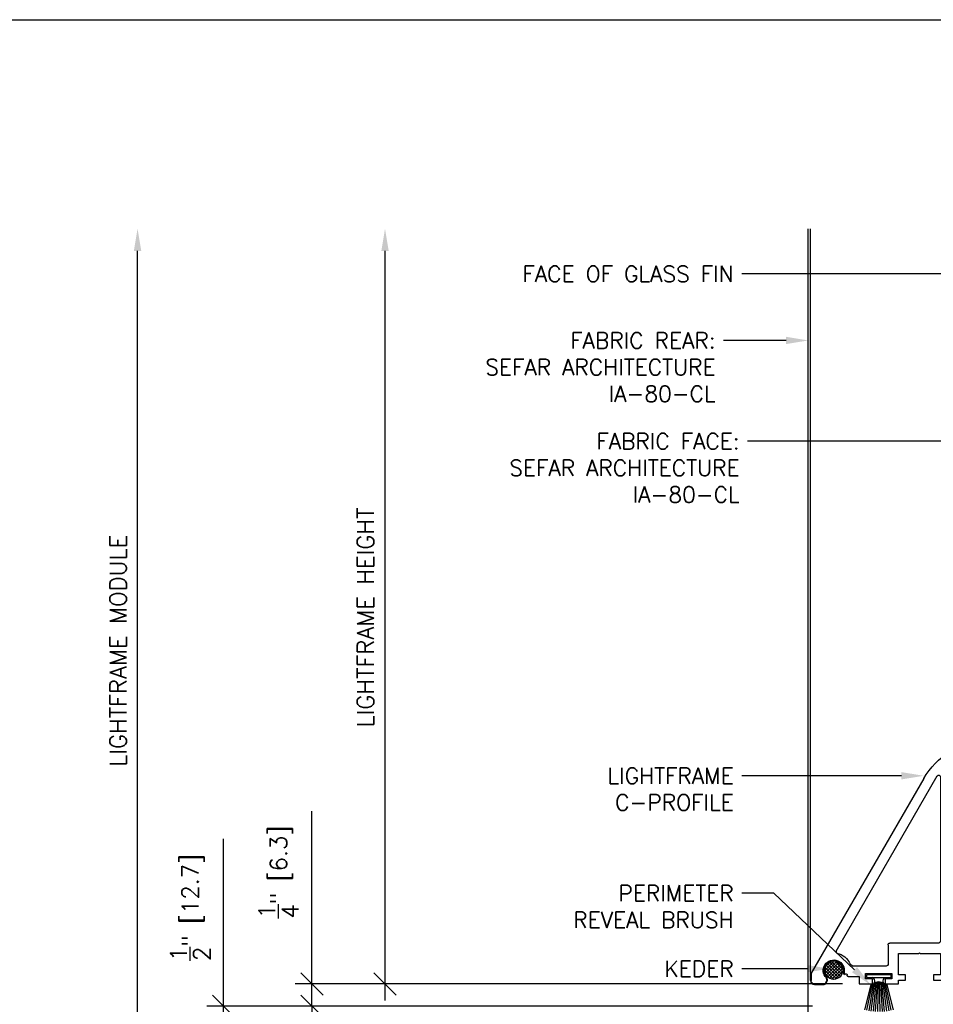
# Model space of a CAD drawing. Header units: inches. Extents: x 0 to 70.2, y -46 to 53.5.
# Tile 25 of 33: x 29.2 to 39.5, y 34.9 to 46. Entities that reach past the tile are written whole.
import ezdxf
from ezdxf import colors
from ezdxf.entities.mleader import LeaderData, LeaderLine
from ezdxf.math import Vec2, Vec3

# ---------------------------------------------------------------- set-up
doc = ezdxf.new("R2010")
doc.units = ezdxf.units.IN
doc.header["$MEASUREMENT"] = 0
for name, color, linetype in [('1-DIM', 4, 'Continuous'), ('1-MOUNT', 155, 'Continuous'), ('1-PANEL EDGE', 2, 'Continuous'), ('1-TEXT', 2, 'Continuous')]:
    doc.layers.add(name, color=color, linetype=linetype)
doc.layers.add('1-VIEWPORT', color=3, linetype='Continuous', plot=False)
doc.styles.add('TEXT', font='romans.shx')
doc.dimstyles.new('DIM 6-12', dxfattribs={"dimscale": 2, "dimtxt": 0.09375, "dimasz": 0.125, "dimexe": 0.09375, "dimexo": 0.09375, "dimgap": 0.0625, "dimtad": 1, "dimdec": 5, "dimzin": 3, "dimdsep": 46, "dimlunit": 5, "dimtxsty": 'TEXT', "dimblk": 'OBLIQUE', "dimcen": 0.09375, "dimdle": 0.09375, "dimclrd": 256, "dimclre": 4, "dimclrt": 2, "dimadec": 0, "dimazin": 0, "dimtfac": 1, "dimtdec": 5, "dimtmove": 0, "dimatfit": 3, "dimfxl": 0, "dimtolj": 1, "dimtzin": 0, "dimlwd": -1, "dimlwe": -1, "dimarcsym": 0})
pattern_1 = [(315, (-1543.357011, -2921.342387), (0.01767766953, 0.01767766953), []), (45, (-1543.357011, -2921.342387), (-0.01767766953, 0.01767766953), [])]

# ---------------------------------------------------------------- blocks, each defined once
blk = doc.blocks.new('Rahmenprofil')
at = {"layer": '1-MOUNT'}
for p, q in [((-0.1, 60), (1.77, 60)), ((2.02, 59.93), (57.66, 27.81)), ((-1.1, 56.57), (-1.1, 59)), ((-0.08, 55.5), (-0.45, 55.63)), ((0.52, 55.56), (0.07, 55.48)), ((7.68, 52.6), (8.32, 52.83)), ((8.32, 52.83), (58.37, 23.93)), ((1, 46.29), (1, 49.35)), ((1.94, 50.53), (2.13, 50.56)), ((4, 48.14), (4.58, 48.85)), ((4, 38.5), (4, 48.14)), ((-1.1, 42.45), (-1.1, 46.29)), ((-1.1, 46.29), (1, 46.29)), ((0.4, 42.45), (-1.1, 42.45)), ((1.9, 44.4), (0.4, 44.4)), ((0.4, 44.4), (0.4, 42.45)), ((1.9, 36.9), (1.9, 44.4)), ((-1.1, 35), (-1.1, 38.85)), ((-1.1, 38.85), (0.4, 38.85)), ((0.4, 38.85), (0.4, 36.9)), ((0.4, 36.9), (1.9, 36.9)), ((10.1, 38), (4.5, 38)), ((10.6, 23.5), (10.6, 37.5)), ((0, 35), (-1.1, 35)), ((0, 33), (0, 35)), ((7.6, 35), (1.5, 35)), ((1.5, 35), (1.5, 33)), ((7.6, 29.3), (7.6, 35)), ((1.5, 33), (0, 33)), ((7.8, 29), (7.6, 29.3)), ((7.6, 28.7), (7.8, 29)), ((7.6, 23), (7.6, 28.7)), ((0, 20), (0, 25)), ((0, 25), (1.5, 25)), ((1.5, 25), (1.5, 23)), ((1.5, 23), (7.6, 23)), ((58.12, 23), (11.1, 23)), ((25, 20), (0, 20)), ((25, 10.3), (25, 20)), ((27.5, 20), (49.9, 20)), ((51.9, 17), (51.9, 20)), ((51.9, 20), (58, 20)), ((58, 20), (58, 17)), ((60, 20), (60.33, 20)), ((27, 0.5), (27, 19.5)), ((50.4, 19.5), (50.4, 17)), ((59.5, 17), (59.5, 19.5)), ((25.2, 10), (25, 10.3)), ((25, 9.7), (25.2, 10)), ((25, 0), (25, 9.7)), ((50.4, 3), (50.4, 0.5)), ((51.9, 0), (51.9, 3)), ((58, 3), (58, 0)), ((59.5, 0.5), (59.5, 3)), ((0, -5), (0, 0)), ((0, 0), (25, 0)), ((49.9, 0), (27.5, 0)), ((58, 0), (51.9, 0)), ((60.33, 0), (60, 0)), ((1.5, -5), (0, -5)), ((7.6, -3), (1.5, -3)), ((1.5, -3), (1.5, -5)), ((7.6, -8.7), (7.6, -3)), ((8.32, -32.83), (58.37, -3.93)), ((10.6, -3.5), (10.6, -17.5)), ((58.12, -3), (11.1, -3)), ((57.66, -7.81), (2.02, -39.93)), ((7.8, -9), (7.6, -8.7)), ((7.6, -9.3), (7.8, -9)), ((7.6, -15), (7.6, -9.3)), ((0, -15), (0, -13)), ((0, -13), (1.5, -13)), ((1.5, -13), (1.5, -15)), ((-1.1, -18.85), (-1.1, -15)), ((-1.1, -15), (0, -15)), ((1.5, -15), (7.6, -15)), ((0.4, -18.85), (-1.1, -18.85)), ((1.9, -16.9), (0.4, -16.9)), ((0.4, -16.9), (0.4, -18.85)), ((1.9, -24.4), (1.9, -16.9)), ((4, -18.5), (4, -28.14)), ((10.1, -18), (4.5, -18)), ((-1.1, -26.29), (-1.1, -22.45)), ((-1.1, -22.45), (0.4, -22.45)), ((0.4, -22.45), (0.4, -24.4)), ((0.4, -24.4), (1.9, -24.4)), ((1, -26.29), (-1.1, -26.29)), ((1, -29.35), (1, -26.29)), ((4, -28.14), (4.58, -28.85)), ((2.13, -30.56), (1.94, -30.53)), ((7.68, -32.6), (8.32, -32.83)), ((-1.1, -39), (-1.1, -36.57)), ((-0.45, -35.63), (-0.08, -35.5)), ((0.07, -35.48), (0.52, -35.56)), ((1.77, -40), (-0.1, -40))]:
    blk.add_line(p, q, dxfattribs=at)
for centre, radius, start, end in [((-0.1, 59), 1, 90, 180), ((1.77, 59.5), 0.5, 60, 90), ((-0.1, 56.57), 1, 180, 249.6578), ((2.76, 53.51), 3, 259.2937, 135.3169), ((0.02, 55.78), 0.3, 249.6578, 279.6578), ((0.49, 55.76), 0.2, 279.6578, 315.3169), ((2.76, 53.51), 5, 291.3304, 349.5634), ((1.3, 49.35), 0.3, 72.1882, 180), ((1.48, 49.92), 0.3, 252.1882, 31.625), ((1.99, 50.23), 0.3, 99.6578, 211.625), ((2.17, 50.36), 0.2, 79.2937, 99.6578), ((4.5, 38.5), 0.5, 180, 270), ((10.1, 37.5), 0.5, 0, 90), ((47.37, 10), 20.56, 300, 60), ((11.1, 23.5), 0.5, 180, 270), ((58.12, 23.5), 0.5, 270, 60), ((27.5, 19.5), 0.5, 90, 180), ((49.9, 19.5), 0.5, 0, 90), ((60, 19.5), 0.5, 90, 180), ((60.33, 19.5), 0.5, 36.2539, 90), ((47.37, 10), 16.56, 323.7461, 36.2539), ((51.15, 17), 0.75, 180, 0), ((58.75, 17), 0.75, 180, 0), ((51.15, 3), 0.75, 0, 180), ((58.75, 3), 0.75, 0, 180), ((27.5, 0.5), 0.5, 180, 270), ((49.9, 0.5), 0.5, 270, 0), ((60, 0.5), 0.5, 180, 270), ((60.33, 0.5), 0.5, 270, 323.7461), ((11.1, -3.5), 0.5, 90, 180), ((58.12, -3.5), 0.5, 300, 90), ((4.5, -18.5), 0.5, 90, 180), ((10.1, -17.5), 0.5, 270, 0), ((2.76, -33.51), 3, 224.6831, 100.7063), ((1.3, -29.35), 0.3, 180, 287.8118), ((1.48, -29.92), 0.3, 328.375, 107.8118), ((1.99, -30.23), 0.3, 148.375, 260.3422), ((2.17, -30.36), 0.2, 260.3422, 280.7063), ((2.76, -33.51), 5, 10.4366, 68.6696), ((-0.1, -36.57), 1, 110.3422, 180), ((0.02, -35.78), 0.3, 80.3422, 110.3422), ((0.49, -35.76), 0.2, 44.6831, 80.3422), ((-0.1, -39), 1, 180, 270), ((1.77, -39.5), 0.5, 270, 300)]:
    blk.add_arc(centre, radius, start, end, dxfattribs=at)
blk = doc.blocks.new('Bürstendichtung')
at = {"layer": '1-MOUNT'}
for p, q in [((7386.99, -19154.02), (7394.99, -19152.95)), ((7387.29, -19153.63), (7394.9, -19152.32)), ((7387.49, -19153.23), (7394.78, -19151.69)), ((7387.53, -19152.85), (7394.63, -19151.07)), ((7386.68, -19155.02), (7395.14, -19154.87)), ((7386.68, -19155.34), (7395.14, -19155.51)), ((7386.72, -19154.7), (7395.11, -19154.23)), ((7386.73, -19155.66), (7395.11, -19156.15)), ((7386.73, -19155.66), (7395.11, -19156.15)), ((7386.82, -19154.37), (7395.07, -19153.59)), ((7386.83, -19155.99), (7395.06, -19156.79)), ((7387.01, -19156.34), (7394.99, -19157.42)), ((7387.31, -19156.73), (7394.89, -19158.05)), ((7387.5, -19157.13), (7394.77, -19158.68)), ((7387.53, -19157.48), (7394.63, -19159.27))]:
    blk.add_line(p, q, dxfattribs=at)
blk.add_lwpolyline([(7384.63, -19158.67), (7385.43, -19158.67), (7385.43, -19151.67), (7384.63, -19151.67), (7384.63, -19158.67)], dxfattribs=at)
for centre, radius, start, end in [((7386.43, -19152.95), 1.1, 203.9163, 4.8512), ((7386.43, -19157.39), 1.1, 355.1488, 156.0837), ((7388.9, -19155.17), 2.22, 136.126, 223.874)]:
    blk.add_arc(centre, radius, start, end, dxfattribs=at)
blk = doc.blocks.new('_Oblique')
at = {"color": 0, "linetype": 'ByBlock', "lineweight": -2}
blk.add_line((-0.5, -0.5), (0.5, 0.5), dxfattribs=at)
blk = doc.blocks.new('*D76')
at = {"layer": '1-DIM', "transparency": 16777216}
for p, q in [((32.51, 35.148), (32.51, 37.094)), ((32.51, 34.898), (32.51, 35.148)), ((32.51, 34.898), (32.51, 34.648))]:
    blk.add_line(p, q, dxfattribs=at)
at = {"layer": '1-DIM', "color": 4, "transparency": 16777216}
for p, q in [((38.478, 35.148), (32.322, 35.148)), ((38.143, 34.898), (32.322, 34.898))]:
    blk.add_line(p, q, dxfattribs=at)
at = {"layer": 'Defpoints', "color": 0, "transparency": 16777216}
for p in [(32.51, 35.148), (38.665, 35.148), (38.33, 34.898)]:
    blk.add_point(p, dxfattribs=at)
at = {"layer": '1-DIM', "transparency": 16777216, "xscale": 0.25, "yscale": 0.25, "zscale": 0.25}
for p, rotation in [((32.51, 35.148), 270), ((32.51, 34.898), 90)]:
    blk.add_blockref('_Oblique', p, dxfattribs=dict(at, rotation=rotation))
at = {"layer": '1-DIM', "color": 2, "transparency": 16777216, "insert": (32.135, 36.407), "char_height": 0.1875, "attachment_point": 5, "rotation": 90, "style": 'TEXT', "bg_fill": 3, "box_fill_scale": 1.25, "bg_fill_color": 256, "bg_fill_true_color": 13158600, "bg_fill_transparency": 0}
blk.add_mtext('\\A1;{\\H1.000000x;\\S1/4;}" [6.3]', dxfattribs=at)
blk = doc.blocks.new('*D77')
at = {"layer": '1-DIM', "transparency": 16777216}
blk.add_line((33.332, 34.96), (33.332, 43.397), dxfattribs=at)
at = {"layer": '1-DIM', "color": 4, "transparency": 16777216}
blk.add_line((38.478, 35.148), (33.145, 35.148), dxfattribs=at)
at = {"layer": '1-DIM', "transparency": 16777216}
blk.add_solid([(33.291, 43.397), (33.374, 43.397), (33.332, 43.647)], dxfattribs=at)
at = {"layer": 'Defpoints', "color": 0, "transparency": 16777216}
for p in [(33.332, 43.647), (33.332, 43.647), (38.665, 35.148)]:
    blk.add_point(p, dxfattribs=at)
at = {"layer": '1-DIM', "transparency": 16777216, "xscale": 0.25, "yscale": 0.25, "zscale": 0.25, "rotation": 270}
blk.add_blockref('_Oblique', (33.332, 35.148), dxfattribs=at)
at = {"layer": '1-DIM', "color": 2, "transparency": 16777216, "insert": (33.113, 39.272), "char_height": 0.1875, "attachment_point": 5, "rotation": 90, "style": 'TEXT', "bg_fill": 3, "box_fill_scale": 1.25, "bg_fill_color": 256, "bg_fill_true_color": 13158600, "bg_fill_transparency": 0}
blk.add_mtext('\\A1;LIGHTFRAME HEIGHT', dxfattribs=at)
blk = doc.blocks.new('*D33')
at = {"layer": '1-DIM', "transparency": 16777216}
blk.add_line((30.548, 34.21), (30.548, 43.397), dxfattribs=at)
at = {"layer": '1-DIM', "color": 4, "transparency": 16777216}
blk.add_line((37.907, 34.398), (30.36, 34.398), dxfattribs=at)
at = {"layer": '1-DIM', "transparency": 16777216}
blk.add_solid([(30.506, 43.397), (30.59, 43.397), (30.548, 43.647)], dxfattribs=at)
at = {"layer": 'Defpoints', "color": 0, "transparency": 16777216}
for p in [(30.548, 43.647), (30.548, 43.647), (38.094, 34.398)]:
    blk.add_point(p, dxfattribs=at)
at = {"layer": '1-DIM', "transparency": 16777216, "xscale": 0.25, "yscale": 0.25, "zscale": 0.25, "rotation": 270}
blk.add_blockref('_Oblique', (30.548, 34.398), dxfattribs=at)
at = {"layer": '1-DIM', "color": 2, "transparency": 16777216, "insert": (30.329, 38.897), "char_height": 0.1875, "attachment_point": 5, "rotation": 90, "style": 'TEXT', "bg_fill": 3, "box_fill_scale": 1.25, "bg_fill_color": 256, "bg_fill_true_color": 13158600, "bg_fill_transparency": 0}
blk.add_mtext('\\A1;LIGHTFRAME MODULE', dxfattribs=at)
blk = doc.blocks.new('*D37')
at = {"layer": '1-DIM', "transparency": 16777216}
for p, q in [((31.515, 34.898), (31.515, 36.782)), ((31.515, 34.21), (31.515, 34.898))]:
    blk.add_line(p, q, dxfattribs=at)
at = {"layer": '1-DIM', "color": 4, "transparency": 16777216}
for p, q in [((38.143, 34.898), (31.328, 34.898)), ((37.907, 34.398), (31.328, 34.398))]:
    blk.add_line(p, q, dxfattribs=at)
at = {"layer": 'Defpoints', "color": 0, "transparency": 16777216}
for p in [(31.515, 34.898), (38.33, 34.898), (38.094, 34.398)]:
    blk.add_point(p, dxfattribs=at)
at = {"layer": '1-DIM', "transparency": 16777216, "xscale": 0.25, "yscale": 0.25, "zscale": 0.25}
for p, rotation in [((31.515, 34.898), 90), ((31.515, 34.398), 270)]:
    blk.add_blockref('_Oblique', p, dxfattribs=dict(at, rotation=rotation))
at = {"layer": '1-DIM', "color": 2, "transparency": 16777216, "insert": (31.14, 36.009), "char_height": 0.1875, "attachment_point": 5, "rotation": 90, "style": 'TEXT', "bg_fill": 3, "box_fill_scale": 1.25, "bg_fill_color": 256, "bg_fill_true_color": 13158600, "bg_fill_transparency": 0}
blk.add_mtext('\\A1;{\\H1.000000x;\\S1/2;}" [12.7]', dxfattribs=at)

msp = doc.modelspace()

# ---------------------------------------------------------------- hatches: boundary and pattern name
at = {"layer": '1-MOUNT'}
h = msp.add_hatch(dxfattribs=at)
h.set_pattern_fill('ANSI37', color=8, scale=0.007874, angle=-90, style=0, pattern_type=2)
h.set_pattern_definition(pattern_1)
h.paths.add_polyline_path([(38.381261, 35.199561), (38.383486, 35.199586), (38.385731, 35.199661), (38.387993, 35.199787), (38.39027, 35.199966), (38.392562, 35.2002), (38.394866, 35.200488), (38.397181, 35.200833), (38.399505, 35.201235), (38.401836, 35.201695), (38.404172, 35.202214), (38.40651, 35.202792), (38.408849, 35.203431), (38.411187, 35.204131), (38.41352, 35.204892), (38.415848, 35.205715), (38.418167, 35.2066), (38.420476, 35.207548), (38.422771, 35.208557), (38.42505, 35.209628), (38.427311, 35.210762), (38.429552, 35.211957), (38.431769, 35.213212), (38.433962, 35.214528), (38.436126, 35.215904), (38.43826, 35.217339), (38.440361, 35.218831), (38.442427, 35.22038), (38.444456, 35.221984), (38.446446, 35.223643), (38.448394, 35.225354), (38.450299, 35.227116), (38.452157, 35.228927), (38.453969, 35.230786), (38.455731, 35.23269), (38.457442, 35.234638), (38.4591, 35.236628), (38.460705, 35.238657), (38.462254, 35.240724), (38.463746, 35.242825), (38.46518, 35.244959), (38.466556, 35.247123), (38.467872, 35.249315), (38.469128, 35.251533), (38.470323, 35.253773), (38.471456, 35.256035), (38.472527, 35.258314), (38.473537, 35.260609), (38.474484, 35.262917), (38.475369, 35.265236), (38.476192, 35.267564), (38.476954, 35.269898), (38.477653, 35.272235), (38.478292, 35.274575), (38.478871, 35.276913), (38.47939, 35.279249), (38.47985, 35.281579), (38.480252, 35.283903), (38.480596, 35.286218), (38.480885, 35.288523), (38.481118, 35.290814), (38.481298, 35.293092), (38.481424, 35.295354), (38.481499, 35.297598), (38.481524, 35.299824), (38.481499, 35.302049), (38.481424, 35.304293), (38.481298, 35.306555), (38.481118, 35.308833), (38.480885, 35.311124), (38.480596, 35.313429), (38.480252, 35.315744), (38.47985, 35.318068), (38.47939, 35.320398), (38.478871, 35.322734), (38.478292, 35.325072), (38.477653, 35.327412), (38.476954, 35.329749), (38.476192, 35.332083), (38.475369, 35.334411), (38.474484, 35.33673), (38.473537, 35.339038), (38.472527, 35.341333), (38.471456, 35.343612), (38.470323, 35.345874), (38.469128, 35.348114), (38.467872, 35.350332), (38.466556, 35.352524), (38.46518, 35.354688), (38.463746, 35.356822), (38.462254, 35.358923), (38.460705, 35.36099), (38.4591, 35.363019), (38.457442, 35.365009), (38.455731, 35.366957), (38.453969, 35.368861), (38.452157, 35.37072), (38.450299, 35.372531), (38.448394, 35.374293), (38.446446, 35.376004), (38.444456, 35.377663), (38.442427, 35.379267), (38.440361, 35.380816), (38.43826, 35.382308), (38.436126, 35.383743), (38.433962, 35.385119), (38.431769, 35.386435), (38.429552, 35.38769), (38.427311, 35.388885), (38.42505, 35.390019), (38.422771, 35.39109), (38.420476, 35.392099), (38.418167, 35.393047), (38.415848, 35.393932), (38.41352, 35.394755), (38.411187, 35.395516), (38.408849, 35.396216), (38.40651, 35.396855), (38.404172, 35.397434), (38.401836, 35.397952), (38.399505, 35.398412), (38.397181, 35.398814), (38.394866, 35.399159), (38.392562, 35.399447), (38.39027, 35.399681), (38.387993, 35.39986), (38.385731, 35.399987), (38.383486, 35.400061), (38.381261, 35.400086), (38.379036, 35.400061), (38.376791, 35.399987), (38.37453, 35.39986), (38.372252, 35.399681), (38.36996, 35.399447), (38.367656, 35.399159), (38.365341, 35.398814), (38.363017, 35.398412), (38.360686, 35.397952), (38.358351, 35.397434), (38.356012, 35.396855), (38.353673, 35.396216), (38.351335, 35.395516), (38.349002, 35.394755), (38.346674, 35.393932), (38.344355, 35.393047), (38.342047, 35.392099), (38.339752, 35.39109), (38.337472, 35.390019), (38.335211, 35.388885), (38.33297, 35.38769), (38.330753, 35.386435), (38.328561, 35.385119), (38.326396, 35.383743), (38.324262, 35.382308), (38.322161, 35.380816), (38.320095, 35.379267), (38.318066, 35.377663), (38.316076, 35.376004), (38.314128, 35.374293), (38.312223, 35.372531), (38.310365, 35.37072), (38.308553, 35.368861), (38.306791, 35.366957), (38.30508, 35.365009), (38.303422, 35.363019), (38.301817, 35.36099), (38.300268, 35.358923), (38.298776, 35.356822), (38.297342, 35.354688), (38.295966, 35.352524), (38.29465, 35.350332), (38.293394, 35.348114), (38.292199, 35.345874), (38.291066, 35.343612), (38.289995, 35.341333), (38.288985, 35.339038), (38.288038, 35.33673), (38.287153, 35.334411), (38.28633, 35.332083), (38.285569, 35.329749), (38.284869, 35.327412), (38.28423, 35.325072), (38.283651, 35.322734), (38.283132, 35.320398), (38.282672, 35.318068), (38.28227, 35.315744), (38.281926, 35.313429), (38.281637, 35.311124), (38.281404, 35.308833), (38.281225, 35.306555), (38.281098, 35.304293), (38.281023, 35.302049), (38.280998, 35.299824), (38.281023, 35.297598), (38.281098, 35.295354), (38.281225, 35.293092), (38.281404, 35.290814), (38.281637, 35.288523), (38.281926, 35.286218), (38.28227, 35.283903), (38.282672, 35.281579), (38.283132, 35.279249), (38.283651, 35.276913), (38.28423, 35.274575), (38.284869, 35.272235), (38.285569, 35.269898), (38.28633, 35.267564), (38.287153, 35.265236), (38.288038, 35.262917), (38.288985, 35.260609), (38.289995, 35.258314), (38.291066, 35.256035), (38.292199, 35.253773), (38.293394, 35.251533), (38.29465, 35.249315), (38.295966, 35.247123), (38.297342, 35.244959), (38.298776, 35.242825), (38.300268, 35.240724), (38.301817, 35.238657), (38.303422, 35.236628), (38.30508, 35.234638), (38.306791, 35.23269), (38.308553, 35.230786), (38.310365, 35.228927), (38.312223, 35.227116), (38.314128, 35.225354), (38.316076, 35.223643), (38.318066, 35.221984), (38.320095, 35.22038), (38.322161, 35.218831), (38.324262, 35.217339), (38.326396, 35.215904), (38.328561, 35.214528), (38.330753, 35.213212), (38.33297, 35.211957), (38.335211, 35.210762), (38.337472, 35.209628), (38.339752, 35.208557), (38.342047, 35.207548), (38.344355, 35.2066), (38.346674, 35.205715), (38.349002, 35.204892), (38.351335, 35.204131), (38.353673, 35.203431), (38.356012, 35.202792), (38.358351, 35.202214), (38.360686, 35.201695), (38.363017, 35.201235), (38.365341, 35.200833), (38.367656, 35.200488), (38.36996, 35.2002), (38.372252, 35.199966), (38.37453, 35.199787), (38.376791, 35.199661), (38.379036, 35.199586)], flags=0)
h = msp.add_hatch(dxfattribs=at)
h.set_pattern_fill('ANSI37', color=8, scale=0.007874, angle=-90, style=0, pattern_type=2)
h.set_pattern_definition(pattern_1)
h.paths.add_polyline_path([(38.381263, 35.199561), (38.383488, 35.199585), (38.385733, 35.19966), (38.387994, 35.199787), (38.390272, 35.199966), (38.392564, 35.2002), (38.394868, 35.200488), (38.397183, 35.200833), (38.399507, 35.201235), (38.401838, 35.201695), (38.404173, 35.202213), (38.406512, 35.202792), (38.408851, 35.203431), (38.411189, 35.204131), (38.413522, 35.204892), (38.41585, 35.205715), (38.418169, 35.2066), (38.420477, 35.207548), (38.422772, 35.208557), (38.425052, 35.209628), (38.427313, 35.210762), (38.429554, 35.211956), (38.431771, 35.213212), (38.433963, 35.214528), (38.436128, 35.215904), (38.438262, 35.217339), (38.440363, 35.218831), (38.442429, 35.22038), (38.444458, 35.221984), (38.446448, 35.223643), (38.448396, 35.225354), (38.4503, 35.227116), (38.452159, 35.228927), (38.453971, 35.230786), (38.455733, 35.23269), (38.457444, 35.234638), (38.459102, 35.236628), (38.460706, 35.238657), (38.462255, 35.240724), (38.463748, 35.242825), (38.465182, 35.244959), (38.466558, 35.247123), (38.467874, 35.249315), (38.46913, 35.251533), (38.470325, 35.253773), (38.471458, 35.256035), (38.472529, 35.258314), (38.473539, 35.260609), (38.474486, 35.262917), (38.475371, 35.265236), (38.476194, 35.267564), (38.476955, 35.269898), (38.477655, 35.272235), (38.478294, 35.274574), (38.478873, 35.276913), (38.479392, 35.279249), (38.479852, 35.281579), (38.480254, 35.283903), (38.480598, 35.286218), (38.480887, 35.288523), (38.48112, 35.290814), (38.481299, 35.293092), (38.481426, 35.295354), (38.481501, 35.297598), (38.481526, 35.299823), (38.481501, 35.302049), (38.481426, 35.304293), (38.481299, 35.306555), (38.48112, 35.308833), (38.480887, 35.311124), (38.480598, 35.313429), (38.480254, 35.315744), (38.479852, 35.318068), (38.479392, 35.320398), (38.478873, 35.322734), (38.478294, 35.325072), (38.477655, 35.327412), (38.476955, 35.329749), (38.476194, 35.332083), (38.475371, 35.33441), (38.474486, 35.33673), (38.473539, 35.339038), (38.472529, 35.341333), (38.471458, 35.343612), (38.470325, 35.345874), (38.46913, 35.348114), (38.467874, 35.350332), (38.466558, 35.352524), (38.465182, 35.354688), (38.463748, 35.356822), (38.462255, 35.358923), (38.460706, 35.36099), (38.459102, 35.363019), (38.457444, 35.365009), (38.455733, 35.366957), (38.453971, 35.368861), (38.452159, 35.37072), (38.4503, 35.372531), (38.448396, 35.374293), (38.446448, 35.376004), (38.444458, 35.377663), (38.442429, 35.379267), (38.440363, 35.380816), (38.438262, 35.382308), (38.436128, 35.383743), (38.433963, 35.385119), (38.431771, 35.386435), (38.429554, 35.38769), (38.427313, 35.388885), (38.425052, 35.390018), (38.422772, 35.39109), (38.420477, 35.392099), (38.418169, 35.393047), (38.41585, 35.393932), (38.413522, 35.394755), (38.411189, 35.395516), (38.408851, 35.396216), (38.406512, 35.396855), (38.404173, 35.397433), (38.401838, 35.397952), (38.399507, 35.398412), (38.397183, 35.398814), (38.394868, 35.399159), (38.392564, 35.399447), (38.390272, 35.399681), (38.387994, 35.39986), (38.385733, 35.399986), (38.383488, 35.400061), (38.381263, 35.400086), (38.379037, 35.400061), (38.376793, 35.399986), (38.374531, 35.39986), (38.372254, 35.399681), (38.369962, 35.399447), (38.367658, 35.399159), (38.365343, 35.398814), (38.363019, 35.398412), (38.360688, 35.397952), (38.358352, 35.397433), (38.356014, 35.396855), (38.353675, 35.396216), (38.351337, 35.395516), (38.349003, 35.394755), (38.346676, 35.393932), (38.344357, 35.393047), (38.342048, 35.392099), (38.339753, 35.39109), (38.337474, 35.390018), (38.335213, 35.388885), (38.332972, 35.38769), (38.330755, 35.386435), (38.328562, 35.385119), (38.326398, 35.383743), (38.324264, 35.382308), (38.322163, 35.380816), (38.320097, 35.379267), (38.318067, 35.377663), (38.316078, 35.376004), (38.31413, 35.374293), (38.312225, 35.372531), (38.310366, 35.37072), (38.308555, 35.368861), (38.306793, 35.366957), (38.305082, 35.365009), (38.303424, 35.363019), (38.301819, 35.36099), (38.30027, 35.358923), (38.298778, 35.356822), (38.297343, 35.354688), (38.295968, 35.352524), (38.294652, 35.350332), (38.293396, 35.348114), (38.292201, 35.345874), (38.291068, 35.343612), (38.289996, 35.341333), (38.288987, 35.339038), (38.28804, 35.33673), (38.287155, 35.33441), (38.286332, 35.332083), (38.28557, 35.329749), (38.28487, 35.327412), (38.284231, 35.325072), (38.283653, 35.322734), (38.283134, 35.320398), (38.282674, 35.318068), (38.282272, 35.315744), (38.281928, 35.313429), (38.281639, 35.311124), (38.281406, 35.308833), (38.281226, 35.306555), (38.2811, 35.304293), (38.281025, 35.302049), (38.281, 35.299823), (38.281025, 35.297598), (38.2811, 35.295354), (38.281226, 35.293092), (38.281406, 35.290814), (38.281639, 35.288523), (38.281928, 35.286218), (38.282272, 35.283903), (38.282674, 35.281579), (38.283134, 35.279249), (38.283653, 35.276913), (38.284231, 35.274574), (38.28487, 35.272235), (38.28557, 35.269898), (38.286332, 35.267564), (38.287155, 35.265236), (38.28804, 35.262917), (38.288987, 35.260609), (38.289996, 35.258314), (38.291068, 35.256035), (38.292201, 35.253773), (38.293396, 35.251533), (38.294652, 35.249315), (38.295968, 35.247123), (38.297343, 35.244959), (38.298778, 35.242825), (38.30027, 35.240724), (38.301819, 35.238657), (38.303424, 35.236628), (38.305082, 35.234638), (38.306793, 35.23269), (38.308555, 35.230786), (38.310366, 35.228927), (38.312225, 35.227116), (38.31413, 35.225354), (38.316078, 35.223643), (38.318067, 35.221984), (38.320097, 35.22038), (38.322163, 35.218831), (38.324264, 35.217339), (38.326398, 35.215904), (38.328562, 35.214528), (38.330755, 35.213212), (38.332972, 35.211956), (38.335213, 35.210762), (38.337474, 35.209628), (38.339753, 35.208557), (38.342048, 35.207548), (38.344357, 35.2066), (38.346676, 35.205715), (38.349003, 35.204892), (38.351337, 35.204131), (38.353675, 35.203431), (38.356014, 35.202792), (38.358352, 35.202213), (38.360688, 35.201695), (38.363019, 35.201235), (38.365343, 35.200833), (38.367658, 35.200488), (38.369962, 35.2002), (38.372254, 35.199966), (38.374531, 35.199787), (38.376793, 35.19966), (38.379037, 35.199585)], flags=0)

# ---------------------------------------------------------------- linework, layer by layer
for centre in [(38.381261, 35.299824), (38.381263, 35.299823)]:
    msp.add_circle(centre, 0.100263, dxfattribs=at)
at = {"layer": '1-PANEL EDGE'}
for p, q in [((38.09411, 35.188712), (38.09411, 43.646559)), ((38.094111, 27.253643), (38.094111, 43.646559)), ((38.11773, 35.187138), (38.11773, 43.646559)), ((38.489527, 35.273777), (38.490801, 35.266294)), ((38.164974, 35.139894), (38.260609, 35.139894)), ((38.304906, 35.170715), (38.310246, 35.185118)), ((38.311195, 35.195264), (38.308196, 35.21289))]:
    msp.add_line(p, q, dxfattribs=at)
for centre, radius, start, end in [((38.381261, 35.299823), 0.110236, 349.293673, 225.3168955), ((38.505052, 35.276419), 0.015748, 169.293673, 189.6578078), ((38.510207, 35.269596), 0.019685, 189.6578078, 245.6414034), ((38.164974, 35.187138), 0.047244, 180, 270), ((38.260609, 35.187138), 0.047244, 270, 339.6578078), ((38.292671, 35.210248), 0.015748, 9.6578078, 45.3168955), ((38.291789, 35.191961), 0.019685, 339.6578078, 9.6578078)]:
    msp.add_arc(centre, radius, start, end, dxfattribs=at)
at = {"layer": '1-VIEWPORT'}
msp.add_lwpolyline([(11, 46), (70.242809, 46), (70.242809, 0), (11, 0)], close=True, dxfattribs=at)

# ---------------------------------------------------------------- block references
at = {"layer": '1-MOUNT', "yscale": 0.03937007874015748, "zscale": 0.03937007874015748, "rotation": 270}
for name, p, xscale in [('Rahmenprofil', (39.700407, 35.191075), -0.03937007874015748), ('Bürstendichtung', (793.028028, 325.984063), 0.03937007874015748)]:
    msp.add_blockref(name, p, dxfattribs=dict(at, xscale=xscale))

# ---------------------------------------------------------------- next in the draw order: dimensions: what is measured, and where the dimension line sits
at = {"layer": '1-DIM'}
dim = msp.add_linear_dim(base=(32.509875, 35.147768), p1=(38.330332, 34.897768), p2=(38.665188, 35.147768), angle=90, dimstyle='DIM 6-12', override={"dimpost": '"'}, dxfattribs=at)
dim.commit()
dim.dimension.update_dxf_attribs({"geometry": '*D76', "text_midpoint": (32.509875, 36.406697), "dimtype": 160})

# ---------------------------------------------------------------- next in the draw order: dimensions: what is measured, and where the dimension line sits
dim = msp.add_linear_dim(base=(33.332202, 43.646559), p1=(38.665188, 35.147768), p2=(33.332202, 43.646559), angle=90, text='LIGHTFRAME HEIGHT', dimstyle='DIM 6-12', override={"dimpost": '"', "dimblk1": 'Oblique', "dimsah": 1}, dxfattribs=at)
dim.commit()
dim.dimension.update_dxf_attribs({"geometry": '*D77', "text_midpoint": (33.113452, 39.272164)})

# ---------------------------------------------------------------- next in the draw order: dimensions: what is measured, and where the dimension line sits
dim = msp.add_linear_dim(base=(30.547924, 43.646559), p1=(38.094111, 34.397768), p2=(30.547924, 43.646559), angle=90, text='LIGHTFRAME MODULE', dimstyle='DIM 6-12', override={"dimpost": '"', "dimblk1": 'Oblique', "dimsah": 1}, dxfattribs=at)
dim.commit()
dim.dimension.update_dxf_attribs({"geometry": '*D33', "text_midpoint": (30.329174, 38.897164)})

# ---------------------------------------------------------------- next in the draw order: dimensions: what is measured, and where the dimension line sits
dim = msp.add_linear_dim(base=(31.515283, 34.897768), p1=(38.094111, 34.397768), p2=(38.330332, 34.897768), angle=90, dimstyle='DIM 6-12', override={"dimpost": '"'}, dxfattribs=at)
dim.commit()
dim.dimension.update_dxf_attribs({"geometry": '*D37', "text_midpoint": (31.515283, 36.009375), "dimtype": 160})

# ---------------------------------------------------------------- next in the draw order: leaders
at = {"layer": '1-TEXT'}
ml = msp.add_multileader_mtext('Standard', dxfattribs=at)
ml.set_content('FACE OF GLASS FIN', color=256, style='TEXT')
ml.set_leader_properties(color=4, linetype='ByLayer', lineweight=-1)
ml.build(insert=Vec2(0, 0))
ml.multileader.update_dxf_attribs({"dogleg_length": 0.36, "arrow_head_size": 0.25})
ctx = ml.context
ctx.base_point, ctx.char_height, ctx.arrow_head_size, ctx.landing_gap_size, ctx.plane_origin = Vec3(34.465673, 43.138126), 0.18, 0.25, 0.09, Vec3(38.471587, 42.033616)
ctx.text_align_type = 2
notes = []
notes.append((ctx, [(0, (1, 1, 0), (37.705673, 43.138126), (-1, 0), 0.36, [(0, [(43.594111, 43.138126)], 0, [])])]))
ctx.mtext.insert, ctx.mtext.width, ctx.mtext.alignment, ctx.mtext.flow_direction = Vec3(37.255673, 43.228126), 2.87646952, 3, 5
ml = msp.add_multileader_mtext('Standard', dxfattribs=at)
ml.set_content('FABRIC REAR:\\PSEFAR ARCHITECTURE IA-80-CL', color=256, style='TEXT')
ml.set_leader_properties(color=4, linetype='ByLayer', lineweight=-1)
ml.build(insert=Vec2(0, 0))
ml.multileader.update_dxf_attribs({"dogleg_length": 0.36, "arrow_head_size": 0.25})
ctx = ml.context
ctx.base_point, ctx.char_height, ctx.arrow_head_size, ctx.landing_gap_size, ctx.plane_origin = Vec3(34.082368, 42.390102), 0.18, 0.25, 0.09, Vec3(38.471587, 41.114103)
ctx.text_align_type = 2
notes.append((ctx, [(0, (1, 1, 0), (37.502368, 42.390102), (-1, 0), 0.36, [(0, [(38.094111, 42.390102)], 0, [])])]))
ctx.mtext.insert, ctx.mtext.width, ctx.mtext.alignment, ctx.mtext.flow_direction = Vec3(37.052368, 42.480102), 3.03116028, 3, 5
ml = msp.add_multileader_mtext('Standard', dxfattribs=at)
ml.set_content('FABRIC FACE:\\PSEFAR ARCHITECTURE IA-80-CL', color=256, style='TEXT')
ml.set_leader_properties(color=4, linetype='ByLayer', lineweight=-1)
ml.build(insert=Vec2(0, 0))
ml.multileader.update_dxf_attribs({"dogleg_length": 0.36, "arrow_head_size": 0.25})
ctx = ml.context
ctx.base_point, ctx.char_height, ctx.arrow_head_size, ctx.landing_gap_size, ctx.plane_origin = Vec3(34.352513, 41.255182), 0.18, 0.25, 0.09, Vec3(38.471587, 40.150672)
ctx.text_align_type = 2
notes.append((ctx, [(0, (1, 1, 0), (37.772513, 41.255182), (-1, 0), 0.36, [(0, [(42.070486, 41.255182)], 0, [])])]))
ctx.mtext.insert, ctx.mtext.width, ctx.mtext.alignment, ctx.mtext.flow_direction = Vec3(37.322513, 41.345182), 3.28429176, 3, 5
ml = msp.add_multileader_mtext('Standard', dxfattribs=at)
ml.set_content('LIGHTFRAME C-PROFILE', color=256, style='TEXT')
ml.set_leader_properties(color=4, linetype='ByLayer', lineweight=-1)
ml.build(insert=Vec2(0, 0))
ml.multileader.update_dxf_attribs({"dogleg_length": 0.36, "arrow_head_size": 0.25})
ctx = ml.context
ctx.base_point, ctx.char_height, ctx.arrow_head_size, ctx.landing_gap_size, ctx.plane_origin = Vec3(35.639958, 37.490733), 0.18, 0.25, 0.09, Vec3(38.471587, 34.474479)
ctx.text_align_type = 2
notes.append((ctx, [(0, (1, 1, 0), (37.705673, 37.490733), (-1, 0), 0.36, [(0, [(39.392954, 37.490733)], 0, [])])]))
ctx.mtext.insert, ctx.mtext.width, ctx.mtext.alignment, ctx.mtext.flow_direction = Vec3(37.255673, 37.580733), 2.56062678, 3, 5
for ctx, leaders in notes:
    for number, flags, end, landing, length, lines in leaders:
        leader = LeaderData()
        leader.index, (leader.has_last_leader_line, leader.has_dogleg_vector, leader.attachment_direction) = number, flags
        leader.last_leader_point, leader.dogleg_vector, leader.dogleg_length = Vec3(end), Vec3(landing), length
        for number, points, colour, breaks in lines:
            line = LeaderLine()
            line.index, line.vertices, line.color, line.breaks = number, Vec3.list(points), colors.encode_raw_color(colour), breaks
            leader.lines.append(line)
        ctx.leaders.append(leader)

# ---------------------------------------------------------------- next in the draw order: leaders
ml = msp.add_multileader_mtext('Standard', dxfattribs=at)
ml.set_content('PERIMETER REVEAL BRUSH', color=256, style='TEXT')
ml.set_leader_properties(color=4, linetype='ByLayer', lineweight=-1)
ml.build(insert=Vec2(0, 0))
ml.multileader.update_dxf_attribs({"dogleg_length": 0.36, "arrow_head_size": 0.25})
ctx = ml.context
ctx.base_point, ctx.char_height, ctx.arrow_head_size, ctx.landing_gap_size, ctx.plane_origin = Vec3(35.185673, 36.167951), 0.18, 0.25, 0.09, Vec3(38.471587, 32.520853)
ctx.text_align_type = 2
notes = []
notes.append((ctx, [(0, (1, 1, 0), (37.705673, 36.167951), (-1, 0), 0.36, [(0, [(38.796401, 35.136581)], 0, [])])]))
ctx.mtext.insert, ctx.mtext.width, ctx.mtext.alignment, ctx.mtext.flow_direction = Vec3(37.255673, 36.257951), 1.99597209, 3, 5
ml = msp.add_multileader_mtext('Standard', dxfattribs=at)
ml.set_content('KEDER', color=256, style='TEXT')
ml.set_leader_properties(color=4, linetype='ByLayer', lineweight=-1)
ml.build(insert=Vec2(0, 0))
ml.multileader.update_dxf_attribs({"dogleg_length": 0.36, "arrow_head_size": 0.25})
ctx = ml.context
ctx.base_point, ctx.char_height, ctx.arrow_head_size, ctx.landing_gap_size, ctx.plane_origin = Vec3(36.359958, 35.319448), 0.18, 0.25, 0.09, Vec3(38.471587, 33.737914)
ctx.text_align_type = 2
notes.append((ctx, [(0, (1, 1, 0), (37.705673, 35.319448), (-1, 0), 0.36, [(0, [(38.332754, 35.319448)], 0, [])])]))
ctx.mtext.insert, ctx.mtext.width, ctx.mtext.alignment, ctx.mtext.flow_direction = Vec3(37.255673, 35.409448), 1.38769038, 3, 5
for ctx, leaders in notes:
    for number, flags, end, landing, length, lines in leaders:
        leader = LeaderData()
        leader.index, (leader.has_last_leader_line, leader.has_dogleg_vector, leader.attachment_direction) = number, flags
        leader.last_leader_point, leader.dogleg_vector, leader.dogleg_length = Vec3(end), Vec3(landing), length
        for number, points, colour, breaks in lines:
            line = LeaderLine()
            line.index, line.vertices, line.color, line.breaks = number, Vec3.list(points), colors.encode_raw_color(colour), breaks
            leader.lines.append(line)
        ctx.leaders.append(leader)

doc.saveas('drawing.dxf')
